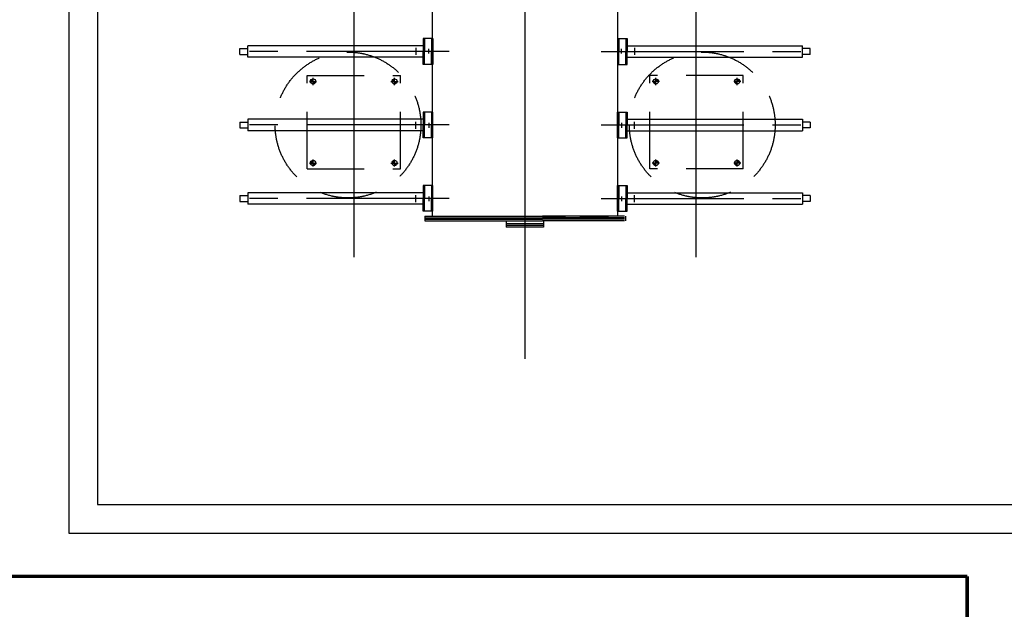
# Model space of a CAD drawing. Extents: x -7650383 to 4934791, y -114316 to 1826789.
# Tile 109 of 256: x 2067440 to 2074346, y 34801 to 38932. Entities that reach past the tile are written whole.
import ezdxf

# ---------------------------------------------------------------- set-up
doc = ezdxf.new("R2010")
doc.units = 0
doc.header["$LTSCALE"] = 800
doc.header["$MEASUREMENT"] = 0
for name, pattern in [('CENTER', [2, 1.25, -0.25, 0.25, -0.25]), ('CENTER2', [1.125, 0.75, -0.125, 0.125, -0.125]), ('DASHED', [0.75, 0.5, -0.25]), ('DASHED2', [0.375, 0.25, -0.125])]:
    doc.linetypes.add(name, pattern=pattern)
doc.layers.get('0').update_dxf_attribs({"linetype": 'CONTINUOUS'})
doc.layers.add('KEY PLAN', color=251, linetype='CONTINUOUS')
doc.styles.add('RS', font='romans.shx')
doc.linetypes.add('FENCELINE2', pattern='A,0.25,-0.1,[132,ltypeshp.shx,S=0.1,R=0,X=-0.1,Y=0],-0.1,1', length=1.45)

# ---------------------------------------------------------------- blocks, each defined once
blk = doc.blocks.new('RATR')
at = {"layer": 'KEY PLAN'}
h = blk.add_hatch(color=256, dxfattribs=at)
h.paths.add_polyline_path([(-795613.6, 60708.2), (-795613.6, 60726.1), (-795631.6, 60726.1, 0.414214)])
h.paths.add_polyline_path([(-795613.6, 60744.1), (-795613.6, 60726.1), (-795595.6, 60726.1, 0.414214)])
h = blk.add_hatch(color=256, dxfattribs=at)
h.paths.add_polyline_path([(-795613.6, 60708.2), (-795613.6, 60726.1), (-795631.6, 60726.1, 0.414214)])
h.paths.add_polyline_path([(-795613.6, 60744.1), (-795613.6, 60726.1), (-795595.6, 60726.1, 0.414214)])
h = blk.add_hatch(color=256, dxfattribs=at)
h.paths.add_polyline_path([(-795613.6, 60708.2), (-795613.6, 60726.1), (-795631.6, 60726.1, 0.414214)])
h.paths.add_polyline_path([(-795613.6, 60744.1), (-795613.6, 60726.1), (-795595.6, 60726.1, 0.414214)])
h = blk.add_hatch(color=256, dxfattribs=at)
h.paths.add_polyline_path([(-795613.6, 60708.2), (-795613.6, 60726.1), (-795631.6, 60726.1, 0.414214)])
h.paths.add_polyline_path([(-795613.6, 60744.1), (-795613.6, 60726.1), (-795595.6, 60726.1, 0.414214)])
h = blk.add_hatch(color=256, dxfattribs=at)
h.paths.add_polyline_path([(-795613.6, 60708.2), (-795613.6, 60726.1), (-795631.6, 60726.1, 0.414214)])
h.paths.add_polyline_path([(-795613.6, 60744.1), (-795613.6, 60726.1), (-795595.6, 60726.1, 0.414214)])
h = blk.add_hatch(color=256, dxfattribs=at)
h.paths.add_polyline_path([(-795613.6, 60708.2), (-795613.6, 60726.1), (-795631.6, 60726.1, 0.414214)])
h.paths.add_polyline_path([(-795613.6, 60744.1), (-795613.6, 60726.1), (-795595.6, 60726.1, 0.414214)])
h = blk.add_hatch(color=256, dxfattribs=at)
h.paths.add_polyline_path([(-795613.6, 60708.2), (-795613.6, 60726.1), (-795631.6, 60726.1, 0.414214)])
h.paths.add_polyline_path([(-795613.6, 60744.1), (-795613.6, 60726.1), (-795595.6, 60726.1, 0.414214)])
h = blk.add_hatch(color=256, dxfattribs=at)
h.paths.add_polyline_path([(-795613.6, 60708.2), (-795613.6, 60726.1), (-795631.6, 60726.1, 0.414214)])
h.paths.add_polyline_path([(-795613.6, 60744.1), (-795613.6, 60726.1), (-795595.6, 60726.1, 0.414214)])
h = blk.add_hatch(color=256, dxfattribs=at)
h.paths.add_polyline_path([(-795041.9, 60708.2), (-795041.9, 60726.1), (-795059.8, 60726.1, 0.414214)])
h.paths.add_polyline_path([(-795041.9, 60744.1), (-795041.9, 60726.1), (-795023.9, 60726.1, 0.414214)])
h = blk.add_hatch(color=256, dxfattribs=at)
h.paths.add_polyline_path([(-795041.9, 60708.2), (-795041.9, 60726.1), (-795059.8, 60726.1, 0.414214)])
h.paths.add_polyline_path([(-795041.9, 60744.1), (-795041.9, 60726.1), (-795023.9, 60726.1, 0.414214)])
h = blk.add_hatch(color=256, dxfattribs=at)
h.paths.add_polyline_path([(-795041.9, 60708.2), (-795041.9, 60726.1), (-795059.8, 60726.1, 0.414214)])
h.paths.add_polyline_path([(-795041.9, 60744.1), (-795041.9, 60726.1), (-795023.9, 60726.1, 0.414214)])
h = blk.add_hatch(color=256, dxfattribs=at)
h.paths.add_polyline_path([(-795041.9, 60708.2), (-795041.9, 60726.1), (-795059.8, 60726.1, 0.414214)])
h.paths.add_polyline_path([(-795041.9, 60744.1), (-795041.9, 60726.1), (-795023.9, 60726.1, 0.414214)])
h = blk.add_hatch(color=256, dxfattribs=at)
h.paths.add_polyline_path([(-795041.9, 60708.2), (-795041.9, 60726.1), (-795059.8, 60726.1, 0.414214)])
h.paths.add_polyline_path([(-795041.9, 60744.1), (-795041.9, 60726.1), (-795023.9, 60726.1, 0.414214)])
h = blk.add_hatch(color=256, dxfattribs=at)
h.paths.add_polyline_path([(-795041.9, 60708.2), (-795041.9, 60726.1), (-795059.8, 60726.1, 0.414214)])
h.paths.add_polyline_path([(-795041.9, 60744.1), (-795041.9, 60726.1), (-795023.9, 60726.1, 0.414214)])
h = blk.add_hatch(color=256, dxfattribs=at)
h.paths.add_polyline_path([(-795041.9, 60708.2), (-795041.9, 60726.1), (-795059.8, 60726.1, 0.414214)])
h.paths.add_polyline_path([(-795041.9, 60744.1), (-795041.9, 60726.1), (-795023.9, 60726.1, 0.414214)])
h = blk.add_hatch(color=256, dxfattribs=at)
h.paths.add_polyline_path([(-795041.9, 60708.2), (-795041.9, 60726.1), (-795059.8, 60726.1, 0.414214)])
h.paths.add_polyline_path([(-795041.9, 60744.1), (-795041.9, 60726.1), (-795023.9, 60726.1, 0.414214)])
h = blk.add_hatch(color=256, dxfattribs=at)
h.paths.add_polyline_path([(-793210, 60708.2), (-793210, 60726.1), (-793192, 60726.1, -0.414214)])
h.paths.add_polyline_path([(-793210, 60744.1), (-793210, 60726.1), (-793227.9, 60726.1, -0.414214)])
h = blk.add_hatch(color=256, dxfattribs=at)
h.paths.add_polyline_path([(-793210, 60708.2), (-793210, 60726.1), (-793192, 60726.1, -0.414214)])
h.paths.add_polyline_path([(-793210, 60744.1), (-793210, 60726.1), (-793227.9, 60726.1, -0.414214)])
h = blk.add_hatch(color=256, dxfattribs=at)
h.paths.add_polyline_path([(-793210, 60708.2), (-793210, 60726.1), (-793192, 60726.1, -0.414214)])
h.paths.add_polyline_path([(-793210, 60744.1), (-793210, 60726.1), (-793227.9, 60726.1, -0.414214)])
h = blk.add_hatch(color=256, dxfattribs=at)
h.paths.add_polyline_path([(-793210, 60708.2), (-793210, 60726.1), (-793192, 60726.1, -0.414214)])
h.paths.add_polyline_path([(-793210, 60744.1), (-793210, 60726.1), (-793227.9, 60726.1, -0.414214)])
h = blk.add_hatch(color=256, dxfattribs=at)
h.paths.add_polyline_path([(-793210, 60708.2), (-793210, 60726.1), (-793192, 60726.1, -0.414214)])
h.paths.add_polyline_path([(-793210, 60744.1), (-793210, 60726.1), (-793227.9, 60726.1, -0.414214)])
h = blk.add_hatch(color=256, dxfattribs=at)
h.paths.add_polyline_path([(-793210, 60708.2), (-793210, 60726.1), (-793192, 60726.1, -0.414214)])
h.paths.add_polyline_path([(-793210, 60744.1), (-793210, 60726.1), (-793227.9, 60726.1, -0.414214)])
h = blk.add_hatch(color=256, dxfattribs=at)
h.paths.add_polyline_path([(-793210, 60708.2), (-793210, 60726.1), (-793192, 60726.1, -0.414214)])
h.paths.add_polyline_path([(-793210, 60744.1), (-793210, 60726.1), (-793227.9, 60726.1, -0.414214)])
h = blk.add_hatch(color=256, dxfattribs=at)
h.paths.add_polyline_path([(-793210, 60708.2), (-793210, 60726.1), (-793192, 60726.1, -0.414214)])
h.paths.add_polyline_path([(-793210, 60744.1), (-793210, 60726.1), (-793227.9, 60726.1, -0.414214)])
h = blk.add_hatch(color=256, dxfattribs=at)
h.paths.add_polyline_path([(-792638.2, 60708.2), (-792638.2, 60726.1), (-792620.3, 60726.1, -0.414214)])
h.paths.add_polyline_path([(-792638.2, 60744.1), (-792638.2, 60726.1), (-792656.2, 60726.1, -0.414214)])
h = blk.add_hatch(color=256, dxfattribs=at)
h.paths.add_polyline_path([(-792638.2, 60708.2), (-792638.2, 60726.1), (-792620.3, 60726.1, -0.414214)])
h.paths.add_polyline_path([(-792638.2, 60744.1), (-792638.2, 60726.1), (-792656.2, 60726.1, -0.414214)])
h = blk.add_hatch(color=256, dxfattribs=at)
h.paths.add_polyline_path([(-792638.2, 60708.2), (-792638.2, 60726.1), (-792620.3, 60726.1, -0.414214)])
h.paths.add_polyline_path([(-792638.2, 60744.1), (-792638.2, 60726.1), (-792656.2, 60726.1, -0.414214)])
h = blk.add_hatch(color=256, dxfattribs=at)
h.paths.add_polyline_path([(-792638.2, 60708.2), (-792638.2, 60726.1), (-792620.3, 60726.1, -0.414214)])
h.paths.add_polyline_path([(-792638.2, 60744.1), (-792638.2, 60726.1), (-792656.2, 60726.1, -0.414214)])
h = blk.add_hatch(color=256, dxfattribs=at)
h.paths.add_polyline_path([(-792638.2, 60708.2), (-792638.2, 60726.1), (-792620.3, 60726.1, -0.414214)])
h.paths.add_polyline_path([(-792638.2, 60744.1), (-792638.2, 60726.1), (-792656.2, 60726.1, -0.414214)])
h = blk.add_hatch(color=256, dxfattribs=at)
h.paths.add_polyline_path([(-792638.2, 60708.2), (-792638.2, 60726.1), (-792620.3, 60726.1, -0.414214)])
h.paths.add_polyline_path([(-792638.2, 60744.1), (-792638.2, 60726.1), (-792656.2, 60726.1, -0.414214)])
h = blk.add_hatch(color=256, dxfattribs=at)
h.paths.add_polyline_path([(-792638.2, 60708.2), (-792638.2, 60726.1), (-792620.3, 60726.1, -0.414214)])
h.paths.add_polyline_path([(-792638.2, 60744.1), (-792638.2, 60726.1), (-792656.2, 60726.1, -0.414214)])
h = blk.add_hatch(color=256, dxfattribs=at)
h.paths.add_polyline_path([(-792638.2, 60708.2), (-792638.2, 60726.1), (-792620.3, 60726.1, -0.414214)])
h.paths.add_polyline_path([(-792638.2, 60744.1), (-792638.2, 60726.1), (-792656.2, 60726.1, -0.414214)])
h = blk.add_hatch(color=256, dxfattribs=at)
h.paths.add_polyline_path([(-795613.6, 60136.4), (-795613.6, 60154.4), (-795631.6, 60154.4, 0.414214)])
h.paths.add_polyline_path([(-795613.6, 60172.4), (-795613.6, 60154.4), (-795595.6, 60154.4, 0.414214)])
h = blk.add_hatch(color=256, dxfattribs=at)
h.paths.add_polyline_path([(-795613.6, 60136.4), (-795613.6, 60154.4), (-795631.6, 60154.4, 0.414214)])
h.paths.add_polyline_path([(-795613.6, 60172.4), (-795613.6, 60154.4), (-795595.6, 60154.4, 0.414214)])
h = blk.add_hatch(color=256, dxfattribs=at)
h.paths.add_polyline_path([(-795613.6, 60136.4), (-795613.6, 60154.4), (-795631.6, 60154.4, 0.414214)])
h.paths.add_polyline_path([(-795613.6, 60172.4), (-795613.6, 60154.4), (-795595.6, 60154.4, 0.414214)])
h = blk.add_hatch(color=256, dxfattribs=at)
h.paths.add_polyline_path([(-795613.6, 60136.4), (-795613.6, 60154.4), (-795631.6, 60154.4, 0.414214)])
h.paths.add_polyline_path([(-795613.6, 60172.4), (-795613.6, 60154.4), (-795595.6, 60154.4, 0.414214)])
h = blk.add_hatch(color=256, dxfattribs=at)
h.paths.add_polyline_path([(-795613.6, 60136.4), (-795613.6, 60154.4), (-795631.6, 60154.4, 0.414214)])
h.paths.add_polyline_path([(-795613.6, 60172.4), (-795613.6, 60154.4), (-795595.6, 60154.4, 0.414214)])
h = blk.add_hatch(color=256, dxfattribs=at)
h.paths.add_polyline_path([(-795613.6, 60136.4), (-795613.6, 60154.4), (-795631.6, 60154.4, 0.414214)])
h.paths.add_polyline_path([(-795613.6, 60172.4), (-795613.6, 60154.4), (-795595.6, 60154.4, 0.414214)])
h = blk.add_hatch(color=256, dxfattribs=at)
h.paths.add_polyline_path([(-795613.6, 60136.4), (-795613.6, 60154.4), (-795631.6, 60154.4, 0.414214)])
h.paths.add_polyline_path([(-795613.6, 60172.4), (-795613.6, 60154.4), (-795595.6, 60154.4, 0.414214)])
h = blk.add_hatch(color=256, dxfattribs=at)
h.paths.add_polyline_path([(-795613.6, 60136.4), (-795613.6, 60154.4), (-795631.6, 60154.4, 0.414214)])
h.paths.add_polyline_path([(-795613.6, 60172.4), (-795613.6, 60154.4), (-795595.6, 60154.4, 0.414214)])
h = blk.add_hatch(color=256, dxfattribs=at)
h.paths.add_polyline_path([(-795041.9, 60136.4), (-795041.9, 60154.4), (-795059.8, 60154.4, 0.414214)])
h.paths.add_polyline_path([(-795041.9, 60172.4), (-795041.9, 60154.4), (-795023.9, 60154.4, 0.414214)])
h = blk.add_hatch(color=256, dxfattribs=at)
h.paths.add_polyline_path([(-795041.9, 60136.4), (-795041.9, 60154.4), (-795059.8, 60154.4, 0.414214)])
h.paths.add_polyline_path([(-795041.9, 60172.4), (-795041.9, 60154.4), (-795023.9, 60154.4, 0.414214)])
h = blk.add_hatch(color=256, dxfattribs=at)
h.paths.add_polyline_path([(-795041.9, 60136.4), (-795041.9, 60154.4), (-795059.8, 60154.4, 0.414214)])
h.paths.add_polyline_path([(-795041.9, 60172.4), (-795041.9, 60154.4), (-795023.9, 60154.4, 0.414214)])
h = blk.add_hatch(color=256, dxfattribs=at)
h.paths.add_polyline_path([(-795041.9, 60136.4), (-795041.9, 60154.4), (-795059.8, 60154.4, 0.414214)])
h.paths.add_polyline_path([(-795041.9, 60172.4), (-795041.9, 60154.4), (-795023.9, 60154.4, 0.414214)])
h = blk.add_hatch(color=256, dxfattribs=at)
h.paths.add_polyline_path([(-795041.9, 60136.4), (-795041.9, 60154.4), (-795059.8, 60154.4, 0.414214)])
h.paths.add_polyline_path([(-795041.9, 60172.4), (-795041.9, 60154.4), (-795023.9, 60154.4, 0.414214)])
h = blk.add_hatch(color=256, dxfattribs=at)
h.paths.add_polyline_path([(-795041.9, 60136.4), (-795041.9, 60154.4), (-795059.8, 60154.4, 0.414214)])
h.paths.add_polyline_path([(-795041.9, 60172.4), (-795041.9, 60154.4), (-795023.9, 60154.4, 0.414214)])
h = blk.add_hatch(color=256, dxfattribs=at)
h.paths.add_polyline_path([(-795041.9, 60136.4), (-795041.9, 60154.4), (-795059.8, 60154.4, 0.414214)])
h.paths.add_polyline_path([(-795041.9, 60172.4), (-795041.9, 60154.4), (-795023.9, 60154.4, 0.414214)])
h = blk.add_hatch(color=256, dxfattribs=at)
h.paths.add_polyline_path([(-795041.9, 60136.4), (-795041.9, 60154.4), (-795059.8, 60154.4, 0.414214)])
h.paths.add_polyline_path([(-795041.9, 60172.4), (-795041.9, 60154.4), (-795023.9, 60154.4, 0.414214)])
h = blk.add_hatch(color=256, dxfattribs=at)
h.paths.add_polyline_path([(-793210, 60136.4), (-793210, 60154.4), (-793192, 60154.4, -0.414214)])
h.paths.add_polyline_path([(-793210, 60172.4), (-793210, 60154.4), (-793227.9, 60154.4, -0.414214)])
h = blk.add_hatch(color=256, dxfattribs=at)
h.paths.add_polyline_path([(-793210, 60136.4), (-793210, 60154.4), (-793192, 60154.4, -0.414214)])
h.paths.add_polyline_path([(-793210, 60172.4), (-793210, 60154.4), (-793227.9, 60154.4, -0.414214)])
h = blk.add_hatch(color=256, dxfattribs=at)
h.paths.add_polyline_path([(-793210, 60136.4), (-793210, 60154.4), (-793192, 60154.4, -0.414214)])
h.paths.add_polyline_path([(-793210, 60172.4), (-793210, 60154.4), (-793227.9, 60154.4, -0.414214)])
h = blk.add_hatch(color=256, dxfattribs=at)
h.paths.add_polyline_path([(-793210, 60136.4), (-793210, 60154.4), (-793192, 60154.4, -0.414214)])
h.paths.add_polyline_path([(-793210, 60172.4), (-793210, 60154.4), (-793227.9, 60154.4, -0.414214)])
h = blk.add_hatch(color=256, dxfattribs=at)
h.paths.add_polyline_path([(-793210, 60136.4), (-793210, 60154.4), (-793192, 60154.4, -0.414214)])
h.paths.add_polyline_path([(-793210, 60172.4), (-793210, 60154.4), (-793227.9, 60154.4, -0.414214)])
h = blk.add_hatch(color=256, dxfattribs=at)
h.paths.add_polyline_path([(-793210, 60136.4), (-793210, 60154.4), (-793192, 60154.4, -0.414214)])
h.paths.add_polyline_path([(-793210, 60172.4), (-793210, 60154.4), (-793227.9, 60154.4, -0.414214)])
h = blk.add_hatch(color=256, dxfattribs=at)
h.paths.add_polyline_path([(-793210, 60136.4), (-793210, 60154.4), (-793192, 60154.4, -0.414214)])
h.paths.add_polyline_path([(-793210, 60172.4), (-793210, 60154.4), (-793227.9, 60154.4, -0.414214)])
h = blk.add_hatch(color=256, dxfattribs=at)
h.paths.add_polyline_path([(-793210, 60136.4), (-793210, 60154.4), (-793192, 60154.4, -0.414214)])
h.paths.add_polyline_path([(-793210, 60172.4), (-793210, 60154.4), (-793227.9, 60154.4, -0.414214)])
h = blk.add_hatch(color=256, dxfattribs=at)
h.paths.add_polyline_path([(-792638.2, 60136.4), (-792638.2, 60154.4), (-792620.3, 60154.4, -0.414214)])
h.paths.add_polyline_path([(-792638.2, 60172.4), (-792638.2, 60154.4), (-792656.2, 60154.4, -0.414214)])
h = blk.add_hatch(color=256, dxfattribs=at)
h.paths.add_polyline_path([(-792638.2, 60136.4), (-792638.2, 60154.4), (-792620.3, 60154.4, -0.414214)])
h.paths.add_polyline_path([(-792638.2, 60172.4), (-792638.2, 60154.4), (-792656.2, 60154.4, -0.414214)])
h = blk.add_hatch(color=256, dxfattribs=at)
h.paths.add_polyline_path([(-792638.2, 60136.4), (-792638.2, 60154.4), (-792620.3, 60154.4, -0.414214)])
h.paths.add_polyline_path([(-792638.2, 60172.4), (-792638.2, 60154.4), (-792656.2, 60154.4, -0.414214)])
h = blk.add_hatch(color=256, dxfattribs=at)
h.paths.add_polyline_path([(-792638.2, 60136.4), (-792638.2, 60154.4), (-792620.3, 60154.4, -0.414214)])
h.paths.add_polyline_path([(-792638.2, 60172.4), (-792638.2, 60154.4), (-792656.2, 60154.4, -0.414214)])
h = blk.add_hatch(color=256, dxfattribs=at)
h.paths.add_polyline_path([(-792638.2, 60136.4), (-792638.2, 60154.4), (-792620.3, 60154.4, -0.414214)])
h.paths.add_polyline_path([(-792638.2, 60172.4), (-792638.2, 60154.4), (-792656.2, 60154.4, -0.414214)])
h = blk.add_hatch(color=256, dxfattribs=at)
h.paths.add_polyline_path([(-792638.2, 60136.4), (-792638.2, 60154.4), (-792620.3, 60154.4, -0.414214)])
h.paths.add_polyline_path([(-792638.2, 60172.4), (-792638.2, 60154.4), (-792656.2, 60154.4, -0.414214)])
h = blk.add_hatch(color=256, dxfattribs=at)
h.paths.add_polyline_path([(-792638.2, 60136.4), (-792638.2, 60154.4), (-792620.3, 60154.4, -0.414214)])
h.paths.add_polyline_path([(-792638.2, 60172.4), (-792638.2, 60154.4), (-792656.2, 60154.4, -0.414214)])
h = blk.add_hatch(color=256, dxfattribs=at)
h.paths.add_polyline_path([(-792638.2, 60136.4), (-792638.2, 60154.4), (-792620.3, 60154.4, -0.414214)])
h.paths.add_polyline_path([(-792638.2, 60172.4), (-792638.2, 60154.4), (-792656.2, 60154.4, -0.414214)])
for p, q in [((-790925.9, 63318.4, 0), (-808795.9, 63318.8, 0)), ((-790925.9, 55718.1, 0), (-790925.9, 63318.4, 0)), ((-791125.9, 63118.4, 0), (-808595.9, 63118.9, 0)), ((-791125.9, 55918.1, 0), (-791125.9, 63118.4, 0)), ((-794828.6, 61098.2, 0), (-794828.6, 61132.2, 0)), ((-794823.3, 61132.2, 0), (-794246.7, 61132.2, 0)), ((-794823.3, 61120.2, 0), (-794246.7, 61120.2, 0)), ((-794253.9, 61174.9, 0), (-793992.7, 61174.9, 0)), ((-794253.9, 61133.1, 0), (-794253.9, 61174.9, 0)), ((-794253.9, 61162.9, 0), (-793992.7, 61162.9, 0)), ((-794253.9, 61152.9, 0), (-793992.7, 61152.9, 0)), ((-793423.3, 61132.2, 0), (-794246.7, 61132.2, 0)), ((-793423.3, 61120.2, 0), (-794246.7, 61120.2, 0)), ((-793992.7, 61133.1, 0), (-793992.7, 61174.9, 0)), ((-793423.3, 61098.2, 0), (-793423.3, 61132.2, 0)), ((-794841.3, 61064.6, 0), (-794841.3, 60974.6, 0)), ((-794773.3, 61064.6, 0), (-794841.3, 61064.6, 0)), ((-794831.3, 61064.6, 0), (-794831.3, 60974.6, 0)), ((-794823.3, 61110.2, 0), (-794246.7, 61110.2, 0)), ((-794823.3, 61098.2, 0), (-794246.7, 61098.2, 0)), ((-794783.3, 61064.6, 0), (-794783.3, 60974.6, 0)), ((-794773.3, 59506.6, 0), (-794773.3, 61098.2, 0)), ((-794773.3, 61064.6, 0), (-794773.3, 60884.6, 0)), ((-793423.3, 61110.2, 0), (-794246.7, 61110.2, 0)), ((-793423.3, 61098.2, 0), (-794246.7, 61098.2, 0)), ((-793478.6, 61064.6, 0), (-793478.6, 60884.6, 0)), ((-793478.6, 61064.6, 0), (-793410.6, 61064.6, 0)), ((-793473.3, 59506.6, 0), (-793473.3, 61098.2, 0)), ((-793468.6, 61064.6, 0), (-793468.6, 60974.6, 0)), ((-793420.6, 61064.6, 0), (-793420.6, 60974.6, 0)), ((-793410.6, 61064.6, 0), (-793410.6, 60974.6, 0)), ((-795081.2, 61014.6, 0), (-796070.9, 61014.6, 0)), ((-794841.3, 61014.6, 0), (-795081.2, 61014.6, 0)), ((-794893, 61001, 0), (-794893, 60951.8, 0)), ((-794801.3, 60959.9, 0), (-794801.3, 60993.9, 0)), ((-793450.5, 60959.9, 0), (-793450.5, 60993.9, 0)), ((-793410.6, 61014.6, 0), (-793170.6, 61014.6, 0)), ((-793358.9, 61001, 0), (-793358.9, 60951.8, 0)), ((-793170.6, 61014.6, 0), (-792180.9, 61014.6, 0)), ((-795081.2, 60934.6, 0), (-796070.9, 60934.6, 0)), ((-794753.6, 60974.6, 0), (-795657.6, 60974.6, 0)), ((-794841.3, 60934.6, 0), (-795081.2, 60934.6, 0)), ((-794841.3, 60884.6, 0), (-794841.3, 60974.6, 0)), ((-794831.3, 60884.6, 0), (-794831.3, 60974.6, 0)), ((-794783.3, 60884.6, 0), (-794783.3, 60974.6, 0)), ((-793498.2, 60974.6, 0), (-792594.2, 60974.6, 0)), ((-793468.6, 60884.6, 0), (-793468.6, 60974.6, 0)), ((-793420.6, 60884.6, 0), (-793420.6, 60974.6, 0)), ((-793410.6, 60884.6, 0), (-793410.6, 60974.6, 0)), ((-793410.6, 60934.6, 0), (-793170.6, 60934.6, 0)), ((-793170.6, 60934.6, 0), (-792180.9, 60934.6, 0)), ((-794773.3, 60884.6, 0), (-794841.3, 60884.6, 0)), ((-793478.6, 60884.6, 0), (-793410.6, 60884.6, 0)), ((-795081.2, 60499.7, 0), (-796070.9, 60499.7, 0)), ((-794841.3, 60499.7, 0), (-795081.2, 60499.7, 0)), ((-794841.3, 60549.7, 0), (-794841.3, 60459.7, 0)), ((-794773.3, 60549.7, 0), (-794841.3, 60549.7, 0)), ((-794831.3, 60549.7, 0), (-794831.3, 60459.7, 0)), ((-794783.3, 60549.7, 0), (-794783.3, 60459.7, 0)), ((-794773.3, 60549.7, 0), (-794773.3, 60369.7, 0)), ((-793478.6, 60549.7, 0), (-793478.6, 60369.7, 0)), ((-793478.6, 60549.7, 0), (-793410.6, 60549.7, 0)), ((-793468.6, 60549.7, 0), (-793468.6, 60459.7, 0)), ((-793420.6, 60549.7, 0), (-793420.6, 60459.7, 0)), ((-793410.6, 60549.7, 0), (-793410.6, 60459.7, 0)), ((-793410.6, 60499.7, 0), (-793170.6, 60499.7, 0)), ((-793170.6, 60499.7, 0), (-792180.9, 60499.7, 0)), ((-794753.6, 60459.7, 0), (-795657.6, 60459.7, 0)), ((-794893, 60486.1, 0), (-794893, 60436.9, 0)), ((-794841.3, 60369.7, 0), (-794841.3, 60459.7, 0)), ((-794831.3, 60369.7, 0), (-794831.3, 60459.7, 0)), ((-794801.3, 60445, 0), (-794801.3, 60479, 0)), ((-794783.3, 60369.7, 0), (-794783.3, 60459.7, 0)), ((-793498.2, 60459.7, 0), (-792594.2, 60459.7, 0)), ((-793468.6, 60369.7, 0), (-793468.6, 60459.7, 0)), ((-793450.5, 60445, 0), (-793450.5, 60479, 0)), ((-793420.6, 60369.7, 0), (-793420.6, 60459.7, 0)), ((-793410.6, 60369.7, 0), (-793410.6, 60459.7, 0)), ((-793358.9, 60486.1, 0), (-793358.9, 60436.9, 0)), ((-795081.2, 60419.7, 0), (-796070.9, 60419.7, 0)), ((-794841.3, 60419.7, 0), (-795081.2, 60419.7, 0)), ((-794773.3, 60369.7, 0), (-794841.3, 60369.7, 0)), ((-793478.6, 60369.7, 0), (-793410.6, 60369.7, 0)), ((-793410.6, 60419.7, 0), (-793170.6, 60419.7, 0)), ((-793170.6, 60419.7, 0), (-792180.9, 60419.7, 0)), ((-794841.3, 60034.8, 0), (-794841.3, 59944.8, 0)), ((-794773.3, 60034.8, 0), (-794841.3, 60034.8, 0)), ((-794831.3, 60034.8, 0), (-794831.3, 59944.8, 0)), ((-794783.3, 60034.8, 0), (-794783.3, 59944.8, 0)), ((-794773.3, 59854.8, 0), (-794773.3, 60034.8, 0)), ((-793478.6, 59854.8, 0), (-793478.6, 60034.8, 0)), ((-793478.6, 60034.8, 0), (-793410.6, 60034.8, 0)), ((-793468.6, 60034.8, 0), (-793468.6, 59944.8, 0)), ((-793420.6, 60034.8, 0), (-793420.6, 59944.8, 0)), ((-793410.6, 60034.8, 0), (-793410.6, 59944.8, 0)), ((-795081.2, 59984.8, 0), (-796070.9, 59984.8, 0)), ((-794753.6, 59944.8, 0), (-795657.6, 59944.8, 0)), ((-794841.3, 59984.8, 0), (-795081.2, 59984.8, 0)), ((-794893, 59918.4, 0), (-794893, 59967.6, 0)), ((-794841.3, 59854.8, 0), (-794841.3, 59944.8, 0)), ((-794831.3, 59854.8, 0), (-794831.3, 59944.8, 0)), ((-794801.3, 59959.5, 0), (-794801.3, 59925.5, 0)), ((-794783.3, 59854.8, 0), (-794783.3, 59944.8, 0)), ((-793498.2, 59944.8, 0), (-792594.2, 59944.8, 0)), ((-793468.6, 59854.8, 0), (-793468.6, 59944.8, 0)), ((-793450.5, 59959.5, 0), (-793450.5, 59925.5, 0)), ((-793420.6, 59854.8, 0), (-793420.6, 59944.8, 0)), ((-793410.6, 59984.8, 0), (-793170.6, 59984.8, 0)), ((-793410.6, 59854.8, 0), (-793410.6, 59944.8, 0)), ((-793358.9, 59918.4, 0), (-793358.9, 59967.6, 0)), ((-793170.6, 59984.8, 0), (-792180.9, 59984.8, 0)), ((-795081.2, 59904.8, 0), (-796070.9, 59904.8, 0)), ((-794841.3, 59904.8, 0), (-795081.2, 59904.8, 0)), ((-793410.6, 59904.8, 0), (-793170.6, 59904.8, 0)), ((-793170.6, 59904.8, 0), (-792180.9, 59904.8, 0)), ((-794773.3, 59854.8, 0), (-794841.3, 59854.8, 0)), ((-793478.6, 59854.8, 0), (-793410.6, 59854.8, 0))]:
    blk.add_line(p, q, dxfattribs=at)
at = {"layer": 'KEY PLAN', "linetype": 'CENTER', "ltscale": 1500}
for p, q in [((-794125.9, 62099.1, 0), (-794125.9, 56937.5, 0)), ((-795325.9, 61386.6, 0), (-795325.9, 57650, 0)), ((-792925.9, 61386.6, 0), (-792925.9, 57650, 0))]:
    blk.add_line(p, q, dxfattribs=at)
at = {"layer": 'KEY PLAN', "linetype": 'DASHED2'}
blk.add_line((-794710, 61101.8, 0), (-793810.8, 61101.8, 0), dxfattribs=at)
at = {"layer": 'KEY PLAN', "linetype": 'CENTER'}
for p, q in [((-796125.9, 60954.6, 0), (-796125.9, 60994.6, 0)), ((-796125.9, 60994.6, 0), (-796070.9, 60994.6, 0)), ((-796070.9, 60934.6, 0), (-796070.9, 61014.6, 0)), ((-792180.9, 60934.6, 0), (-792180.9, 61014.6, 0)), ((-792125.9, 60994.6, 0), (-792180.9, 60994.6, 0)), ((-792125.9, 60954.6, 0), (-792125.9, 60994.6, 0)), ((-794659.9, 60974.6, 0), (-796162.7, 60974.6, 0)), ((-796125.9, 60954.6, 0), (-796070.9, 60954.6, 0)), ((-793591.9, 60974.6, 0), (-792089.1, 60974.6, 0)), ((-792125.9, 60954.6, 0), (-792180.9, 60954.6, 0)), ((-796070.9, 60419.7, 0), (-796070.9, 60499.7, 0)), ((-792180.9, 60419.7, 0), (-792180.9, 60499.7, 0)), ((-794659.9, 60459.7, 0), (-796162.7, 60459.7, 0)), ((-796125.9, 60439.7, 0), (-796125.9, 60479.7, 0)), ((-796125.9, 60479.7, 0), (-796070.9, 60479.7, 0)), ((-796125.9, 60439.7, 0), (-796070.9, 60439.7, 0)), ((-793591.9, 60459.7, 0), (-792089.1, 60459.7, 0)), ((-792125.9, 60479.7, 0), (-792180.9, 60479.7, 0)), ((-792125.9, 60439.7, 0), (-792180.9, 60439.7, 0)), ((-792125.9, 60439.7, 0), (-792125.9, 60479.7, 0)), ((-794659.9, 59944.8, 0), (-796162.7, 59944.8, 0)), ((-796125.9, 59964.8, 0), (-796125.9, 59924.8, 0)), ((-796125.9, 59964.8, 0), (-796070.9, 59964.8, 0)), ((-796070.9, 59984.8, 0), (-796070.9, 59904.8, 0)), ((-793591.9, 59944.8, 0), (-792089.1, 59944.8, 0)), ((-792180.9, 59984.8, 0), (-792180.9, 59904.8, 0)), ((-792125.9, 59964.8, 0), (-792180.9, 59964.8, 0)), ((-792125.9, 59964.8, 0), (-792125.9, 59924.8, 0)), ((-796125.9, 59924.8, 0), (-796070.9, 59924.8, 0)), ((-792125.9, 59924.8, 0), (-792180.9, 59924.8, 0))]:
    blk.add_line(p, q, dxfattribs=at)
at = {"layer": 'KEY PLAN', "linetype": 'DASHED'}
for p, q in [((-795654.4, 60767, 0), (-795654.4, 60113.6, 0)), ((-795654.4, 60767, 0), (-795001, 60767, 0)), ((-795654.4, 60767, 0), (-795654.4, 60113.6, 0)), ((-795654.4, 60767, 0), (-795001, 60767, 0)), ((-795654.4, 60767, 0), (-795654.4, 60113.6, 0)), ((-795654.4, 60767, 0), (-795654.4, 60113.6, 0)), ((-795654.4, 60767, 0), (-795001, 60767, 0)), ((-795654.4, 60767, 0), (-795001, 60767, 0)), ((-795654.4, 60767, 0), (-795654.4, 60113.6, 0)), ((-795654.4, 60767, 0), (-795654.4, 60113.6, 0)), ((-795654.4, 60767, 0), (-795654.4, 60113.6, 0)), ((-795654.4, 60767, 0), (-795654.4, 60113.6, 0)), ((-795654.4, 60767, 0), (-795001, 60767, 0)), ((-795654.4, 60767, 0), (-795001, 60767, 0)), ((-795654.4, 60767, 0), (-795001, 60767, 0)), ((-795654.4, 60767, 0), (-795001, 60767, 0)), ((-795001, 60767, 0), (-795001, 60113.6, 0)), ((-795001, 60767, 0), (-795001, 60113.6, 0)), ((-795001, 60767, 0), (-795001, 60113.6, 0)), ((-795001, 60767, 0), (-795001, 60113.6, 0)), ((-795001, 60767, 0), (-795001, 60113.6, 0)), ((-795001, 60767, 0), (-795001, 60113.6, 0)), ((-795001, 60767, 0), (-795001, 60113.6, 0)), ((-795001, 60767, 0), (-795001, 60113.6, 0)), ((-793250.8, 60767, 0), (-793250.8, 60113.6, 0)), ((-792597.4, 60767, 0), (-793250.8, 60767, 0)), ((-793250.8, 60767, 0), (-793250.8, 60113.6, 0)), ((-792597.4, 60767, 0), (-793250.8, 60767, 0)), ((-793250.8, 60767, 0), (-793250.8, 60113.6, 0)), ((-793250.8, 60767, 0), (-793250.8, 60113.6, 0)), ((-792597.4, 60767, 0), (-793250.8, 60767, 0)), ((-792597.4, 60767, 0), (-793250.8, 60767, 0)), ((-793250.8, 60767, 0), (-793250.8, 60113.6, 0)), ((-793250.8, 60767, 0), (-793250.8, 60113.6, 0)), ((-793250.8, 60767, 0), (-793250.8, 60113.6, 0)), ((-793250.8, 60767, 0), (-793250.8, 60113.6, 0)), ((-792597.4, 60767, 0), (-793250.8, 60767, 0)), ((-792597.4, 60767, 0), (-793250.8, 60767, 0)), ((-792597.4, 60767, 0), (-793250.8, 60767, 0)), ((-792597.4, 60767, 0), (-793250.8, 60767, 0)), ((-792597.4, 60767, 0), (-792597.4, 60113.6, 0)), ((-792597.4, 60767, 0), (-792597.4, 60113.6, 0)), ((-792597.4, 60767, 0), (-792597.4, 60113.6, 0)), ((-792597.4, 60767, 0), (-792597.4, 60113.6, 0)), ((-792597.4, 60767, 0), (-792597.4, 60113.6, 0)), ((-792597.4, 60767, 0), (-792597.4, 60113.6, 0)), ((-792597.4, 60767, 0), (-792597.4, 60113.6, 0)), ((-792597.4, 60767, 0), (-792597.4, 60113.6, 0)), ((-795654.4, 60113.6, 0), (-795001, 60113.6, 0)), ((-795654.4, 60113.6, 0), (-795001, 60113.6, 0)), ((-795654.4, 60113.6, 0), (-795001, 60113.6, 0)), ((-795654.4, 60113.6, 0), (-795001, 60113.6, 0)), ((-795654.4, 60113.6, 0), (-795001, 60113.6, 0)), ((-795654.4, 60113.6, 0), (-795001, 60113.6, 0)), ((-795654.4, 60113.6, 0), (-795001, 60113.6, 0)), ((-795654.4, 60113.6, 0), (-795001, 60113.6, 0)), ((-792597.4, 60113.6, 0), (-793250.8, 60113.6, 0)), ((-792597.4, 60113.6, 0), (-793250.8, 60113.6, 0)), ((-792597.4, 60113.6, 0), (-793250.8, 60113.6, 0)), ((-792597.4, 60113.6, 0), (-793250.8, 60113.6, 0)), ((-792597.4, 60113.6, 0), (-793250.8, 60113.6, 0)), ((-792597.4, 60113.6, 0), (-793250.8, 60113.6, 0)), ((-792597.4, 60113.6, 0), (-793250.8, 60113.6, 0)), ((-792597.4, 60113.6, 0), (-793250.8, 60113.6, 0))]:
    blk.add_line(p, q, dxfattribs=at)
at = {"layer": 'KEY PLAN', "linetype": 'CENTER2', "ltscale": 0.1}
for p, q in [((-795638.7, 60726.1, 0), (-795588.5, 60726.1, 0)), ((-795638.7, 60726.1, 0), (-795588.5, 60726.1, 0)), ((-795638.7, 60726.1, 0), (-795588.5, 60726.1, 0)), ((-795638.7, 60726.1, 0), (-795588.5, 60726.1, 0)), ((-795638.7, 60726.1, 0), (-795588.5, 60726.1, 0)), ((-795638.7, 60726.1, 0), (-795588.5, 60726.1, 0)), ((-795638.7, 60726.1, 0), (-795588.5, 60726.1, 0)), ((-795638.7, 60726.1, 0), (-795588.5, 60726.1, 0)), ((-795638.7, 60726.1, 0), (-795588.5, 60726.1, 0)), ((-795638.7, 60726.1, 0), (-795588.5, 60726.1, 0)), ((-795638.7, 60726.1, 0), (-795588.5, 60726.1, 0)), ((-795638.7, 60726.1, 0), (-795588.5, 60726.1, 0)), ((-795638.7, 60726.1, 0), (-795588.5, 60726.1, 0)), ((-795638.7, 60726.1, 0), (-795588.5, 60726.1, 0)), ((-795638.7, 60726.1, 0), (-795588.5, 60726.1, 0)), ((-795638.7, 60726.1, 0), (-795588.5, 60726.1, 0)), ((-795613.6, 60751.2, 0), (-795613.6, 60701, 0)), ((-795613.6, 60751.2, 0), (-795613.6, 60701, 0)), ((-795613.6, 60751.2, 0), (-795613.6, 60701, 0)), ((-795613.6, 60751.2, 0), (-795613.6, 60701, 0)), ((-795613.6, 60751.2, 0), (-795613.6, 60701, 0)), ((-795613.6, 60751.2, 0), (-795613.6, 60701, 0)), ((-795613.6, 60751.2, 0), (-795613.6, 60701, 0)), ((-795613.6, 60751.2, 0), (-795613.6, 60701, 0)), ((-795613.6, 60751.2, 0), (-795613.6, 60701, 0)), ((-795613.6, 60751.2, 0), (-795613.6, 60701, 0)), ((-795613.6, 60751.2, 0), (-795613.6, 60701, 0)), ((-795613.6, 60751.2, 0), (-795613.6, 60701, 0)), ((-795613.6, 60751.2, 0), (-795613.6, 60701, 0)), ((-795613.6, 60751.2, 0), (-795613.6, 60701, 0)), ((-795613.6, 60751.2, 0), (-795613.6, 60701, 0)), ((-795613.6, 60751.2, 0), (-795613.6, 60701, 0)), ((-795067, 60726.1, 0), (-795016.7, 60726.1, 0)), ((-795067, 60726.1, 0), (-795016.7, 60726.1, 0)), ((-795067, 60726.1, 0), (-795016.7, 60726.1, 0)), ((-795067, 60726.1, 0), (-795016.7, 60726.1, 0)), ((-795067, 60726.1, 0), (-795016.7, 60726.1, 0)), ((-795067, 60726.1, 0), (-795016.7, 60726.1, 0)), ((-795067, 60726.1, 0), (-795016.7, 60726.1, 0)), ((-795067, 60726.1, 0), (-795016.7, 60726.1, 0)), ((-795041.9, 60751.2, 0), (-795041.9, 60701, 0)), ((-795041.9, 60751.2, 0), (-795041.9, 60701, 0)), ((-795041.9, 60751.2, 0), (-795041.9, 60701, 0)), ((-795041.9, 60751.2, 0), (-795041.9, 60701, 0)), ((-795041.9, 60751.2, 0), (-795041.9, 60701, 0)), ((-795041.9, 60751.2, 0), (-795041.9, 60701, 0)), ((-795041.9, 60751.2, 0), (-795041.9, 60701, 0)), ((-795041.9, 60751.2, 0), (-795041.9, 60701, 0)), ((-793184.8, 60726.1, 0), (-793235.1, 60726.1, 0)), ((-793184.8, 60726.1, 0), (-793235.1, 60726.1, 0)), ((-793184.8, 60726.1, 0), (-793235.1, 60726.1, 0)), ((-793184.8, 60726.1, 0), (-793235.1, 60726.1, 0)), ((-793184.8, 60726.1, 0), (-793235.1, 60726.1, 0)), ((-793184.8, 60726.1, 0), (-793235.1, 60726.1, 0)), ((-793184.8, 60726.1, 0), (-793235.1, 60726.1, 0)), ((-793184.8, 60726.1, 0), (-793235.1, 60726.1, 0)), ((-793210, 60751.2, 0), (-793210, 60701, 0)), ((-793210, 60751.2, 0), (-793210, 60701, 0)), ((-793210, 60751.2, 0), (-793210, 60701, 0)), ((-793210, 60751.2, 0), (-793210, 60701, 0)), ((-793210, 60751.2, 0), (-793210, 60701, 0)), ((-793210, 60751.2, 0), (-793210, 60701, 0)), ((-793210, 60751.2, 0), (-793210, 60701, 0)), ((-793210, 60751.2, 0), (-793210, 60701, 0)), ((-792613.1, 60726.1, 0), (-792663.3, 60726.1, 0)), ((-792613.1, 60726.1, 0), (-792663.3, 60726.1, 0)), ((-792613.1, 60726.1, 0), (-792663.3, 60726.1, 0)), ((-792613.1, 60726.1, 0), (-792663.3, 60726.1, 0)), ((-792613.1, 60726.1, 0), (-792663.3, 60726.1, 0)), ((-792613.1, 60726.1, 0), (-792663.3, 60726.1, 0)), ((-792613.1, 60726.1, 0), (-792663.3, 60726.1, 0)), ((-792613.1, 60726.1, 0), (-792663.3, 60726.1, 0)), ((-792613.1, 60726.1, 0), (-792663.3, 60726.1, 0)), ((-792613.1, 60726.1, 0), (-792663.3, 60726.1, 0)), ((-792613.1, 60726.1, 0), (-792663.3, 60726.1, 0)), ((-792613.1, 60726.1, 0), (-792663.3, 60726.1, 0)), ((-792613.1, 60726.1, 0), (-792663.3, 60726.1, 0)), ((-792613.1, 60726.1, 0), (-792663.3, 60726.1, 0)), ((-792613.1, 60726.1, 0), (-792663.3, 60726.1, 0)), ((-792613.1, 60726.1, 0), (-792663.3, 60726.1, 0)), ((-792638.2, 60751.2, 0), (-792638.2, 60701, 0)), ((-792638.2, 60751.2, 0), (-792638.2, 60701, 0)), ((-792638.2, 60751.2, 0), (-792638.2, 60701, 0)), ((-792638.2, 60751.2, 0), (-792638.2, 60701, 0)), ((-792638.2, 60751.2, 0), (-792638.2, 60701, 0)), ((-792638.2, 60751.2, 0), (-792638.2, 60701, 0)), ((-792638.2, 60751.2, 0), (-792638.2, 60701, 0)), ((-792638.2, 60751.2, 0), (-792638.2, 60701, 0)), ((-792638.2, 60751.2, 0), (-792638.2, 60701, 0)), ((-792638.2, 60751.2, 0), (-792638.2, 60701, 0)), ((-792638.2, 60751.2, 0), (-792638.2, 60701, 0)), ((-792638.2, 60751.2, 0), (-792638.2, 60701, 0)), ((-792638.2, 60751.2, 0), (-792638.2, 60701, 0)), ((-792638.2, 60751.2, 0), (-792638.2, 60701, 0)), ((-792638.2, 60751.2, 0), (-792638.2, 60701, 0)), ((-792638.2, 60751.2, 0), (-792638.2, 60701, 0)), ((-795638.7, 60154.4, 0), (-795588.5, 60154.4, 0)), ((-795638.7, 60154.4, 0), (-795588.5, 60154.4, 0)), ((-795638.7, 60154.4, 0), (-795588.5, 60154.4, 0)), ((-795638.7, 60154.4, 0), (-795588.5, 60154.4, 0)), ((-795638.7, 60154.4, 0), (-795588.5, 60154.4, 0)), ((-795638.7, 60154.4, 0), (-795588.5, 60154.4, 0)), ((-795638.7, 60154.4, 0), (-795588.5, 60154.4, 0)), ((-795638.7, 60154.4, 0), (-795588.5, 60154.4, 0)), ((-795613.6, 60179.5, 0), (-795613.6, 60129.3, 0)), ((-795613.6, 60179.5, 0), (-795613.6, 60129.3, 0)), ((-795613.6, 60179.5, 0), (-795613.6, 60129.3, 0)), ((-795613.6, 60179.5, 0), (-795613.6, 60129.3, 0)), ((-795613.6, 60179.5, 0), (-795613.6, 60129.3, 0)), ((-795613.6, 60179.5, 0), (-795613.6, 60129.3, 0)), ((-795613.6, 60179.5, 0), (-795613.6, 60129.3, 0)), ((-795613.6, 60179.5, 0), (-795613.6, 60129.3, 0)), ((-795067, 60154.4, 0), (-795016.7, 60154.4, 0)), ((-795067, 60154.4, 0), (-795016.7, 60154.4, 0)), ((-795067, 60154.4, 0), (-795016.7, 60154.4, 0)), ((-795067, 60154.4, 0), (-795016.7, 60154.4, 0)), ((-795067, 60154.4, 0), (-795016.7, 60154.4, 0)), ((-795067, 60154.4, 0), (-795016.7, 60154.4, 0)), ((-795067, 60154.4, 0), (-795016.7, 60154.4, 0)), ((-795067, 60154.4, 0), (-795016.7, 60154.4, 0)), ((-795041.9, 60179.5, 0), (-795041.9, 60129.3, 0)), ((-795041.9, 60179.5, 0), (-795041.9, 60129.3, 0)), ((-795041.9, 60179.5, 0), (-795041.9, 60129.3, 0)), ((-795041.9, 60179.5, 0), (-795041.9, 60129.3, 0)), ((-795041.9, 60179.5, 0), (-795041.9, 60129.3, 0)), ((-795041.9, 60179.5, 0), (-795041.9, 60129.3, 0)), ((-795041.9, 60179.5, 0), (-795041.9, 60129.3, 0)), ((-795041.9, 60179.5, 0), (-795041.9, 60129.3, 0)), ((-793184.8, 60154.4, 0), (-793235.1, 60154.4, 0)), ((-793184.8, 60154.4, 0), (-793235.1, 60154.4, 0)), ((-793184.8, 60154.4, 0), (-793235.1, 60154.4, 0)), ((-793184.8, 60154.4, 0), (-793235.1, 60154.4, 0)), ((-793184.8, 60154.4, 0), (-793235.1, 60154.4, 0)), ((-793184.8, 60154.4, 0), (-793235.1, 60154.4, 0)), ((-793184.8, 60154.4, 0), (-793235.1, 60154.4, 0)), ((-793184.8, 60154.4, 0), (-793235.1, 60154.4, 0)), ((-793210, 60179.5, 0), (-793210, 60129.3, 0)), ((-793210, 60179.5, 0), (-793210, 60129.3, 0)), ((-793210, 60179.5, 0), (-793210, 60129.3, 0)), ((-793210, 60179.5, 0), (-793210, 60129.3, 0)), ((-793210, 60179.5, 0), (-793210, 60129.3, 0)), ((-793210, 60179.5, 0), (-793210, 60129.3, 0)), ((-793210, 60179.5, 0), (-793210, 60129.3, 0)), ((-793210, 60179.5, 0), (-793210, 60129.3, 0)), ((-792613.1, 60154.4, 0), (-792663.3, 60154.4, 0)), ((-792613.1, 60154.4, 0), (-792663.3, 60154.4, 0)), ((-792613.1, 60154.4, 0), (-792663.3, 60154.4, 0)), ((-792613.1, 60154.4, 0), (-792663.3, 60154.4, 0)), ((-792613.1, 60154.4, 0), (-792663.3, 60154.4, 0)), ((-792613.1, 60154.4, 0), (-792663.3, 60154.4, 0)), ((-792613.1, 60154.4, 0), (-792663.3, 60154.4, 0)), ((-792613.1, 60154.4, 0), (-792663.3, 60154.4, 0)), ((-792638.2, 60179.5, 0), (-792638.2, 60129.3, 0)), ((-792638.2, 60179.5, 0), (-792638.2, 60129.3, 0)), ((-792638.2, 60179.5, 0), (-792638.2, 60129.3, 0)), ((-792638.2, 60179.5, 0), (-792638.2, 60129.3, 0)), ((-792638.2, 60179.5, 0), (-792638.2, 60129.3, 0)), ((-792638.2, 60179.5, 0), (-792638.2, 60129.3, 0)), ((-792638.2, 60179.5, 0), (-792638.2, 60129.3, 0)), ((-792638.2, 60179.5, 0), (-792638.2, 60129.3, 0))]:
    blk.add_line(p, q, dxfattribs=at)
at = {"layer": 'KEY PLAN', "linetype": 'DASHED'}
for centre in [(-795368.1, 60459.7, 0), (-792883.7, 60459.7, 0)]:
    blk.add_circle(centre, 511, dxfattribs=at)
at = {"layer": 'KEY PLAN'}
for centre in [(-795613.6, 60726.1, 0), (-795613.6, 60726.1, 0), (-795613.6, 60726.1, 0), (-795613.6, 60726.1, 0), (-795613.6, 60726.1, 0), (-795613.6, 60726.1, 0), (-795613.6, 60726.1, 0), (-795613.6, 60726.1, 0), (-795613.6, 60726.1, 0), (-795613.6, 60726.1, 0), (-795613.6, 60726.1, 0), (-795613.6, 60726.1, 0), (-795613.6, 60726.1, 0), (-795613.6, 60726.1, 0), (-795613.6, 60726.1, 0), (-795613.6, 60726.1, 0), (-795041.9, 60726.1, 0), (-795041.9, 60726.1, 0), (-795041.9, 60726.1, 0), (-795041.9, 60726.1, 0), (-795041.9, 60726.1, 0), (-795041.9, 60726.1, 0), (-795041.9, 60726.1, 0), (-795041.9, 60726.1, 0), (-793210, 60726.1, 0), (-793210, 60726.1, 0), (-793210, 60726.1, 0), (-793210, 60726.1, 0), (-793210, 60726.1, 0), (-793210, 60726.1, 0), (-793210, 60726.1, 0), (-793210, 60726.1, 0), (-792638.2, 60726.1, 0), (-792638.2, 60726.1, 0), (-792638.2, 60726.1, 0), (-792638.2, 60726.1, 0), (-792638.2, 60726.1, 0), (-792638.2, 60726.1, 0), (-792638.2, 60726.1, 0), (-792638.2, 60726.1, 0), (-792638.2, 60726.1, 0), (-792638.2, 60726.1, 0), (-792638.2, 60726.1, 0), (-792638.2, 60726.1, 0), (-792638.2, 60726.1, 0), (-792638.2, 60726.1, 0), (-792638.2, 60726.1, 0), (-792638.2, 60726.1, 0), (-795613.6, 60154.4, 0), (-795613.6, 60154.4, 0), (-795613.6, 60154.4, 0), (-795613.6, 60154.4, 0), (-795613.6, 60154.4, 0), (-795613.6, 60154.4, 0), (-795613.6, 60154.4, 0), (-795613.6, 60154.4, 0), (-795041.9, 60154.4, 0), (-795041.9, 60154.4, 0), (-795041.9, 60154.4, 0), (-795041.9, 60154.4, 0), (-795041.9, 60154.4, 0), (-795041.9, 60154.4, 0), (-795041.9, 60154.4, 0), (-795041.9, 60154.4, 0), (-793210, 60154.4, 0), (-793210, 60154.4, 0), (-793210, 60154.4, 0), (-793210, 60154.4, 0), (-793210, 60154.4, 0), (-793210, 60154.4, 0), (-793210, 60154.4, 0), (-793210, 60154.4, 0), (-792638.2, 60154.4, 0), (-792638.2, 60154.4, 0), (-792638.2, 60154.4, 0), (-792638.2, 60154.4, 0), (-792638.2, 60154.4, 0), (-792638.2, 60154.4, 0), (-792638.2, 60154.4, 0), (-792638.2, 60154.4, 0)]:
    blk.add_circle(centre, 18, dxfattribs=at)

msp = doc.modelspace()

# ---------------------------------------------------------------- linework, layer by layer
at = {"layer": 'KEY PLAN', "linetype": 'FENCELINE2', "ltscale": 1500, "const_width": 25, "elevation": 0}
for points in [[(2059091.4, 80115.9), (2059091.4, 35031.9), (2074085.2, 35031.9)], [(2074084.9, 24805.3), (2074085.2, 35031.9), (2074085.2, 35031.9)]]:
    msp.add_lwpolyline(points, dxfattribs=at)

# ---------------------------------------------------------------- block references
at = {"layer": 'KEY PLAN', "rotation": 180}
msp.add_blockref('RATR', (1276859.1, 98653.6, 0), dxfattribs=at)

# ---------------------------------------------------------------- texts
at = {"color": 3, "insert": (2064417.6, 13589), "char_height": 700, "width": 8566.689, "attachment_point": 1, "rotation": 90, "style": 'RS'}
msp.add_mtext('\\pi466.68;{\\C256;CENTRAL LUBE \\P\\pi916.68;OIL BUILDING}', dxfattribs=at)

doc.saveas('drawing.dxf')
